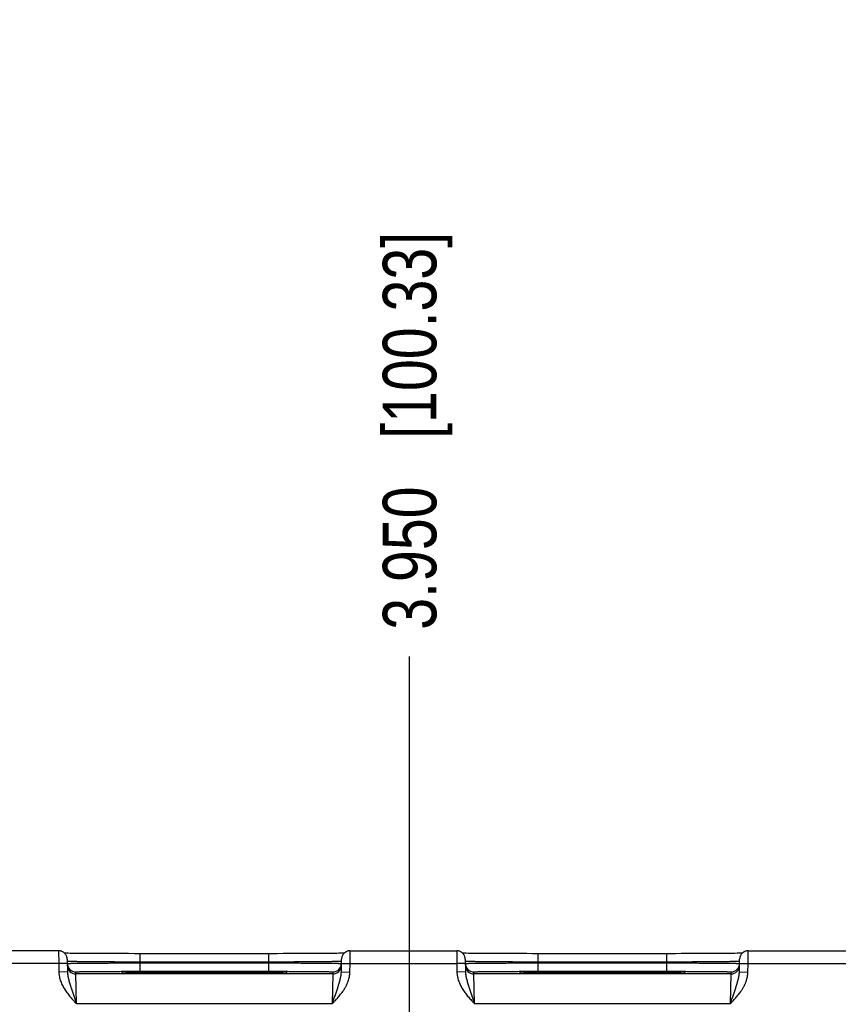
# Model space of a CAD drawing. Header units: inches. Extents: x 0 to 34, y 0 to 22.
# Tile 17 of 68: x 10.1 to 12, y 16.7 to 19. Entities that reach past the tile are written whole.
import ezdxf

# ---------------------------------------------------------------- set-up
doc = ezdxf.new("R2010")
doc.units = ezdxf.units.IN
doc.header["$LTSCALE"] = 1.87
doc.header["$MEASUREMENT"] = 0
doc.layers.get('0').update_dxf_attribs({"linetype": 'CONTINUOUS'})
doc.layers.add('DIMENSIONS', color=7, linetype='CONTINUOUS')
doc.styles.get("Standard").update_dxf_attribs({"font": 'txt', "width": 0.8})
doc.dimstyles.new('DIMSTYLE_1', dxfattribs={"dimtxt": 0.125, "dimasz": 0.18, "dimexe": 0.18, "dimexo": 0.0625, "dimgap": 0.09, "dimtad": 0, "dimtih": 1, "dimtoh": 1, "dimdec": 3, "dimzin": 4, "dimdsep": 46, "dimtxsty": 'STANDARD', "dimblk": '_FILLED', "dimblk1": '_FILLED', "dimblk2": '_FILLED', "dimcen": 0.09, "dimadec": 0, "dimazin": 0, "dimtp": 0.01, "dimtm": 0.01, "dimtfac": 1, "dimtdec": 3, "dimtofl": 0, "dimtmove": 0, "dimatfit": 3, "dimldrblk": '_FILLED', "dimfxl": 1, "dimtolj": 1, "dimtzin": 4, "dimarcsym": 0})

# ---------------------------------------------------------------- blocks, each defined once
blk = doc.blocks.new('*D15')
at = {"layer": 'DIMENSIONS', "color": 2, "linetype": 'CONTINUOUS'}
blk.add_line((10.999, 15.1772), (10.999, 17.5261), dxfattribs=at)
at = {"layer": 'DIMENSIONS', "color": 2, "linetype": 'CONTINUOUS', "insert": (10.9365, 17.5886), "char_height": 0.125, "width": 1.425, "attachment_point": 1, "rotation": 90, "line_spacing_factor": 0.9}
blk.add_mtext('3.950{\\Ftxt.shx;\\W1.000000;\\H0.125000; }[100.33]', dxfattribs=at)
blk = doc.blocks.new('_FILLED')
at = {"color": 0, "linetype": 'BYBLOCK'}
blk.add_solid([(0, 0), (-1, 0.174), (-1, -0.174)], dxfattribs=at)
blk = doc.blocks.new('*D17')
at = {"layer": 'DIMENSIONS', "color": 2, "linetype": 'CONTINUOUS'}
blk.add_line((12.859, 15.1772), (12.859, 17.5261), dxfattribs=at)
at = {"layer": 'DIMENSIONS', "color": 2, "linetype": 'CONTINUOUS', "insert": (12.7965, 17.5886), "char_height": 0.125, "width": 1.425, "attachment_point": 1, "rotation": 90, "line_spacing_factor": 0.9}
blk.add_mtext('5.810{\\Ftxt.shx;\\W1.000000;\\H0.125000; }[147.57]', dxfattribs=at)
blk = doc.blocks.new('*D18')
at = {"layer": 'DIMENSIONS', "color": 2, "linetype": 'CONTINUOUS'}
blk.add_line((14.0626, 16.7867), (14.0626, 17.5261), dxfattribs=at)
at = {"layer": 'DIMENSIONS', "color": 2, "linetype": 'CONTINUOUS', "insert": (14.0001, 17.5886), "char_height": 0.125, "width": 1.425, "attachment_point": 1, "rotation": 90, "line_spacing_factor": 0.9}
blk.add_mtext('7.014{\\Ftxt.shx;\\W1.000000;\\H0.125000; }[178.15]', dxfattribs=at)

msp = doc.modelspace()

# ---------------------------------------------------------------- linework, layer by layer
at = {"color": 7, "linetype": 'CONTINUOUS'}
for p, q in [((10.1791, 16.8386), (10.0234, 16.8386)), ((10.1791, 16.8386), (10.1793, 16.8086)), ((10.8599, 16.8086), (10.8601, 16.8386)), ((10.8601, 16.8386), (11.1091, 16.8386)), ((11.1091, 16.8386), (11.1093, 16.8086)), ((11.7899, 16.8086), (11.7901, 16.8386)), ((11.7901, 16.8386), (12.0391, 16.8386)), ((10.1941, 16.833), (10.1931, 16.833)), ((10.1975, 16.8329), (10.1941, 16.833)), ((10.2015, 16.8328), (10.1975, 16.8329)), ((10.1991, 16.819), (10.1997, 16.7892)), ((10.1993, 16.8139), (10.1992, 16.8139)), ((10.2064, 16.8327), (10.2015, 16.8328)), ((10.2122, 16.8327), (10.2064, 16.8327)), ((10.2195, 16.8326), (10.2122, 16.8327)), ((10.2284, 16.8325), (10.2195, 16.8326)), ((10.239, 16.8324), (10.2284, 16.8325)), ((10.2472, 16.8323), (10.239, 16.8324)), ((10.2566, 16.8323), (10.2472, 16.8323)), ((10.2674, 16.8322), (10.2566, 16.8323)), ((10.279, 16.8321), (10.2674, 16.8322)), ((10.2911, 16.8321), (10.279, 16.8321)), ((10.3035, 16.832), (10.2911, 16.8321)), ((10.3163, 16.832), (10.3035, 16.832)), ((10.3294, 16.832), (10.3163, 16.832)), ((10.3426, 16.832), (10.3294, 16.832)), ((10.356, 16.8319), (10.3426, 16.832)), ((10.3692, 16.8319), (10.356, 16.8319)), ((10.3692, 16.8123), (10.3692, 16.8319)), ((10.6766, 16.8319), (10.3692, 16.8319)), ((10.67, 16.8123), (10.67, 16.8319)), ((10.69, 16.8319), (10.6766, 16.8319)), ((10.7034, 16.832), (10.69, 16.8319)), ((10.7166, 16.832), (10.7034, 16.832)), ((10.7297, 16.832), (10.7166, 16.832)), ((10.7421, 16.8321), (10.7297, 16.832)), ((10.7529, 16.8321), (10.7421, 16.8321)), ((10.7666, 16.8322), (10.7529, 16.8321)), ((10.7782, 16.8322), (10.7666, 16.8322)), ((10.7882, 16.8323), (10.7782, 16.8322)), ((10.7971, 16.8324), (10.7882, 16.8323)), ((10.8071, 16.8325), (10.7971, 16.8324)), ((10.8156, 16.8325), (10.8071, 16.8325)), ((10.8228, 16.8326), (10.8156, 16.8325)), ((10.8289, 16.8327), (10.8228, 16.8326)), ((10.8341, 16.8328), (10.8289, 16.8327)), ((10.8385, 16.8328), (10.8341, 16.8328)), ((10.843, 16.8329), (10.8385, 16.8328)), ((10.8396, 16.7892), (10.8401, 16.819)), ((10.84, 16.8139), (10.8399, 16.8139)), ((10.8462, 16.833), (10.843, 16.8329)), ((11.1241, 16.833), (11.1231, 16.833)), ((11.1275, 16.8329), (11.1241, 16.833)), ((11.1315, 16.8328), (11.1275, 16.8329)), ((11.1291, 16.819), (11.1297, 16.7892)), ((11.1293, 16.8139), (11.1292, 16.8139)), ((11.1364, 16.8327), (11.1315, 16.8328)), ((11.1422, 16.8327), (11.1364, 16.8327)), ((11.1495, 16.8326), (11.1422, 16.8327)), ((11.1584, 16.8325), (11.1495, 16.8326)), ((11.169, 16.8324), (11.1584, 16.8325)), ((11.1772, 16.8323), (11.169, 16.8324)), ((11.1866, 16.8323), (11.1772, 16.8323)), ((11.1974, 16.8322), (11.1866, 16.8323)), ((11.209, 16.8321), (11.1974, 16.8322)), ((11.2211, 16.8321), (11.209, 16.8321)), ((11.2335, 16.832), (11.2211, 16.8321)), ((11.2463, 16.832), (11.2335, 16.832)), ((11.2594, 16.832), (11.2463, 16.832)), ((11.2726, 16.832), (11.2594, 16.832)), ((11.286, 16.8319), (11.2726, 16.832)), ((11.2992, 16.8319), (11.286, 16.8319)), ((11.2992, 16.8123), (11.2992, 16.8319)), ((11.6066, 16.8319), (11.2992, 16.8319)), ((11.6, 16.8123), (11.6, 16.8319)), ((11.62, 16.8319), (11.6066, 16.8319)), ((11.6334, 16.832), (11.62, 16.8319)), ((11.6466, 16.832), (11.6334, 16.832)), ((11.6597, 16.832), (11.6466, 16.832)), ((11.6721, 16.8321), (11.6597, 16.832)), ((11.6829, 16.8321), (11.6721, 16.8321)), ((11.6966, 16.8322), (11.6829, 16.8321)), ((11.7082, 16.8322), (11.6966, 16.8322)), ((11.7182, 16.8323), (11.7082, 16.8322)), ((11.7271, 16.8324), (11.7182, 16.8323)), ((11.7371, 16.8325), (11.7271, 16.8324)), ((11.7456, 16.8325), (11.7371, 16.8325)), ((11.7528, 16.8326), (11.7456, 16.8325)), ((11.7589, 16.8327), (11.7528, 16.8326)), ((11.7641, 16.8328), (11.7589, 16.8327)), ((11.7685, 16.8328), (11.7641, 16.8328)), ((11.773, 16.8329), (11.7685, 16.8328)), ((11.7696, 16.7892), (11.7701, 16.819)), ((11.77, 16.8139), (11.7699, 16.8139)), ((11.7762, 16.833), (11.773, 16.8329)), ((10.1793, 16.8086), (10.0234, 16.8086)), ((10.1993, 16.809), (10.1793, 16.8086)), ((10.1793, 16.8086), (10.1797, 16.7889)), ((10.1993, 16.8091), (10.1994, 16.8091)), ((10.67, 16.8123), (10.3692, 16.8123)), ((10.3692, 16.8123), (10.3693, 16.8104)), ((10.3693, 16.7907), (10.3693, 16.8104)), ((10.3693, 16.8104), (10.67, 16.8104)), ((10.3693, 16.7907), (10.67, 16.7907)), ((10.67, 16.8123), (10.67, 16.8104)), ((10.67, 16.7907), (10.67, 16.8104)), ((10.8398, 16.8091), (10.8399, 16.8091)), ((10.8399, 16.809), (10.8599, 16.8086)), ((10.8596, 16.7889), (10.8599, 16.8086)), ((10.8599, 16.8086), (11.1093, 16.8086)), ((11.1293, 16.809), (11.1093, 16.8086)), ((11.1093, 16.8086), (11.1097, 16.7889)), ((11.1293, 16.8091), (11.1294, 16.8091)), ((11.6, 16.8123), (11.2992, 16.8123)), ((11.2992, 16.8123), (11.2993, 16.8104)), ((11.2993, 16.7907), (11.2993, 16.8104)), ((11.2993, 16.8104), (11.6, 16.8104)), ((11.2993, 16.7907), (11.6, 16.7907)), ((11.6, 16.8123), (11.6, 16.8104)), ((11.6, 16.7907), (11.6, 16.8104)), ((11.7698, 16.8091), (11.7699, 16.8091)), ((11.7699, 16.809), (11.7899, 16.8086)), ((11.7896, 16.7889), (11.7899, 16.8086)), ((11.7899, 16.8086), (12.0393, 16.8086)), ((10.1997, 16.7892), (10.1797, 16.7889)), ((10.2194, 16.7847), (10.2193, 16.7894)), ((10.8199, 16.7847), (10.2194, 16.7847)), ((10.221, 16.7147), (10.2194, 16.7847)), ((10.3286, 16.7886), (10.3284, 16.7886)), ((10.3289, 16.7886), (10.3286, 16.7886)), ((10.3292, 16.7886), (10.3289, 16.7886)), ((10.3296, 16.7886), (10.3292, 16.7886)), ((10.3304, 16.7885), (10.3296, 16.7886)), ((10.3314, 16.7885), (10.3304, 16.7885)), ((10.333, 16.7884), (10.3314, 16.7885)), ((10.3351, 16.7884), (10.333, 16.7884)), ((10.3378, 16.7883), (10.3351, 16.7884)), ((10.3412, 16.7882), (10.3378, 16.7883)), ((10.3454, 16.7881), (10.3412, 16.7882)), ((10.3505, 16.788), (10.3454, 16.7881)), ((10.3553, 16.788), (10.3505, 16.788)), ((10.361, 16.7879), (10.3553, 16.788)), ((10.3679, 16.7878), (10.361, 16.7879)), ((10.3763, 16.7877), (10.3679, 16.7878)), ((10.3867, 16.7876), (10.3763, 16.7877)), ((10.3951, 16.7876), (10.3867, 16.7876)), ((10.405, 16.7875), (10.3951, 16.7876)), ((10.4162, 16.7874), (10.405, 16.7875)), ((10.428, 16.7874), (10.4162, 16.7874)), ((10.4402, 16.7873), (10.428, 16.7874)), ((10.4529, 16.7873), (10.4402, 16.7873)), ((10.4659, 16.7872), (10.4529, 16.7873)), ((10.4792, 16.7872), (10.4659, 16.7872)), ((10.4926, 16.7872), (10.4792, 16.7872)), ((10.5062, 16.7872), (10.4926, 16.7872)), ((10.5196, 16.7872), (10.5062, 16.7872)), ((10.5331, 16.7872), (10.5196, 16.7872)), ((10.5467, 16.7872), (10.5331, 16.7872)), ((10.5601, 16.7872), (10.5467, 16.7872)), ((10.5733, 16.7872), (10.5601, 16.7872)), ((10.5863, 16.7873), (10.5733, 16.7872)), ((10.5991, 16.7873), (10.5863, 16.7873)), ((10.6113, 16.7874), (10.5991, 16.7873)), ((10.6226, 16.7874), (10.6113, 16.7874)), ((10.6326, 16.7875), (10.6226, 16.7874)), ((10.6449, 16.7876), (10.6326, 16.7875)), ((10.6547, 16.7877), (10.6449, 16.7876)), ((10.6629, 16.7877), (10.6547, 16.7877)), ((10.6699, 16.7878), (10.6629, 16.7877)), ((10.6761, 16.7879), (10.6699, 16.7878)), ((10.6831, 16.788), (10.6761, 16.7879)), ((10.6891, 16.788), (10.6831, 16.788)), ((10.6939, 16.7881), (10.6891, 16.788)), ((10.6979, 16.7882), (10.6939, 16.7881)), ((10.701, 16.7883), (10.6979, 16.7882)), ((10.7041, 16.7884), (10.701, 16.7883)), ((10.7063, 16.7884), (10.7041, 16.7884)), ((10.7077, 16.7885), (10.7063, 16.7884)), ((10.7088, 16.7885), (10.7077, 16.7885)), ((10.7095, 16.7885), (10.7088, 16.7885)), ((10.71, 16.7886), (10.7095, 16.7885)), ((10.7104, 16.7886), (10.71, 16.7886)), ((10.7106, 16.7886), (10.7104, 16.7886)), ((10.7108, 16.7886), (10.7106, 16.7886)), ((10.711, 16.7886), (10.7108, 16.7886)), ((10.7111, 16.7886), (10.711, 16.7886)), ((10.8199, 16.7847), (10.8183, 16.7147)), ((10.82, 16.7894), (10.8199, 16.7847)), ((10.8396, 16.7892), (10.8596, 16.7889)), ((11.1297, 16.7892), (11.1097, 16.7889)), ((11.1494, 16.7847), (11.1493, 16.7894)), ((11.7499, 16.7847), (11.1494, 16.7847)), ((11.151, 16.7147), (11.1494, 16.7847)), ((11.2586, 16.7886), (11.2584, 16.7886)), ((11.2589, 16.7886), (11.2586, 16.7886)), ((11.2592, 16.7886), (11.2589, 16.7886)), ((11.2596, 16.7886), (11.2592, 16.7886)), ((11.2604, 16.7885), (11.2596, 16.7886)), ((11.2614, 16.7885), (11.2604, 16.7885)), ((11.263, 16.7884), (11.2614, 16.7885)), ((11.2651, 16.7884), (11.263, 16.7884)), ((11.2678, 16.7883), (11.2651, 16.7884)), ((11.2712, 16.7882), (11.2678, 16.7883)), ((11.2754, 16.7881), (11.2712, 16.7882)), ((11.2805, 16.788), (11.2754, 16.7881)), ((11.2853, 16.788), (11.2805, 16.788)), ((11.291, 16.7879), (11.2853, 16.788)), ((11.2979, 16.7878), (11.291, 16.7879)), ((11.3063, 16.7877), (11.2979, 16.7878)), ((11.3167, 16.7876), (11.3063, 16.7877)), ((11.3251, 16.7876), (11.3167, 16.7876)), ((11.335, 16.7875), (11.3251, 16.7876)), ((11.3462, 16.7874), (11.335, 16.7875)), ((11.358, 16.7874), (11.3462, 16.7874)), ((11.3702, 16.7873), (11.358, 16.7874)), ((11.3829, 16.7873), (11.3702, 16.7873)), ((11.3959, 16.7872), (11.3829, 16.7873)), ((11.4092, 16.7872), (11.3959, 16.7872)), ((11.4226, 16.7872), (11.4092, 16.7872)), ((11.4362, 16.7872), (11.4226, 16.7872)), ((11.4496, 16.7872), (11.4362, 16.7872)), ((11.4631, 16.7872), (11.4496, 16.7872)), ((11.4767, 16.7872), (11.4631, 16.7872)), ((11.4901, 16.7872), (11.4767, 16.7872)), ((11.5033, 16.7872), (11.4901, 16.7872)), ((11.5163, 16.7873), (11.5033, 16.7872)), ((11.5291, 16.7873), (11.5163, 16.7873)), ((11.5413, 16.7874), (11.5291, 16.7873)), ((11.5526, 16.7874), (11.5413, 16.7874)), ((11.5626, 16.7875), (11.5526, 16.7874)), ((11.5711, 16.7876), (11.5626, 16.7875)), ((11.5817, 16.7876), (11.5711, 16.7876)), ((11.5903, 16.7877), (11.5817, 16.7876)), ((11.5977, 16.7878), (11.5903, 16.7877)), ((11.6041, 16.7878), (11.5977, 16.7878)), ((11.6115, 16.7879), (11.6041, 16.7878)), ((11.6177, 16.788), (11.6115, 16.7879)), ((11.6228, 16.7881), (11.6177, 16.788)), ((11.627, 16.7882), (11.6228, 16.7881)), ((11.6303, 16.7883), (11.627, 16.7882)), ((11.633, 16.7883), (11.6303, 16.7883)), ((11.6355, 16.7884), (11.633, 16.7883)), ((11.6373, 16.7885), (11.6355, 16.7884)), ((11.6385, 16.7885), (11.6373, 16.7885)), ((11.6393, 16.7885), (11.6385, 16.7885)), ((11.6399, 16.7886), (11.6393, 16.7885)), ((11.6406, 16.7886), (11.6404, 16.7886)), ((11.6408, 16.7886), (11.6406, 16.7886)), ((11.641, 16.7886), (11.6408, 16.7886)), ((11.6411, 16.7886), (11.641, 16.7886)), ((11.7499, 16.7847), (11.7483, 16.7147)), ((11.75, 16.7894), (11.7499, 16.7847)), ((11.7696, 16.7892), (11.7896, 16.7889)), ((10.8183, 16.7147), (10.221, 16.7147)), ((11.7483, 16.7147), (11.151, 16.7147))]:
    msp.add_line(p, q, dxfattribs=at)
for points in [[(10.1991, 16.819), (10.1991, 16.8202), (10.199, 16.8214), (10.1987, 16.8226), (10.1985, 16.8238), (10.1981, 16.8249), (10.1977, 16.8261), (10.1972, 16.8272), (10.1967, 16.8283), (10.196, 16.8293), (10.1954, 16.8303), (10.1946, 16.8313), (10.1938, 16.8322), (10.193, 16.8331), (10.1921, 16.8339), (10.1911, 16.8346), (10.1901, 16.8353), (10.1891, 16.836), (10.188, 16.8366), (10.1869, 16.8371), (10.1858, 16.8375), (10.1846, 16.8379), (10.1834, 16.8382), (10.1822, 16.8384), (10.181, 16.8385), (10.1798, 16.8386), (10.1791, 16.8386)], [(10.8601, 16.8386), (10.8595, 16.8386), (10.8582, 16.8385), (10.857, 16.8384), (10.8558, 16.8382), (10.8547, 16.8379), (10.8535, 16.8375), (10.8524, 16.8371), (10.8513, 16.8366), (10.8502, 16.836), (10.8492, 16.8353), (10.8482, 16.8346), (10.8472, 16.8339), (10.8463, 16.8331), (10.8454, 16.8322), (10.8446, 16.8313), (10.8439, 16.8303), (10.8432, 16.8293), (10.8426, 16.8283), (10.8421, 16.8272), (10.8416, 16.8261), (10.8411, 16.8249), (10.8408, 16.8238), (10.8405, 16.8226), (10.8403, 16.8214), (10.8402, 16.8202), (10.8401, 16.819)], [(11.1291, 16.819), (11.1291, 16.8202), (11.129, 16.8214), (11.1287, 16.8226), (11.1285, 16.8238), (11.1281, 16.8249), (11.1277, 16.8261), (11.1272, 16.8272), (11.1267, 16.8283), (11.126, 16.8293), (11.1254, 16.8303), (11.1246, 16.8313), (11.1238, 16.8322), (11.123, 16.8331), (11.1221, 16.8339), (11.1211, 16.8346), (11.1201, 16.8353), (11.1191, 16.836), (11.118, 16.8366), (11.1169, 16.8371), (11.1158, 16.8375), (11.1146, 16.8379), (11.1134, 16.8382), (11.1122, 16.8384), (11.111, 16.8385), (11.1098, 16.8386), (11.1091, 16.8386)], [(11.7901, 16.8386), (11.7895, 16.8386), (11.7882, 16.8385), (11.787, 16.8384), (11.7858, 16.8382), (11.7847, 16.8379), (11.7835, 16.8375), (11.7824, 16.8371), (11.7813, 16.8366), (11.7802, 16.836), (11.7792, 16.8353), (11.7782, 16.8346), (11.7772, 16.8339), (11.7763, 16.8331), (11.7754, 16.8322), (11.7746, 16.8313), (11.7739, 16.8303), (11.7732, 16.8293), (11.7726, 16.8283), (11.7721, 16.8272), (11.7716, 16.8261), (11.7711, 16.8249), (11.7708, 16.8238), (11.7705, 16.8226), (11.7703, 16.8214), (11.7702, 16.8202), (11.7701, 16.819)], [(10.3284, 16.7886), (10.3283, 16.7886), (10.3282, 16.7886), (10.3282, 16.7886), (10.3282, 16.7886)], [(10.7111, 16.7886), (10.7111, 16.7886), (10.7111, 16.7886)], [(11.2584, 16.7886), (11.2583, 16.7886), (11.2582, 16.7886), (11.2582, 16.7886), (11.2582, 16.7886)], [(11.6404, 16.7886), (11.64, 16.7886), (11.6399, 16.7886)], [(11.6411, 16.7886), (11.6411, 16.7886), (11.6411, 16.7886)]]:
    msp.add_lwpolyline(points, dxfattribs=at)
for centre, radius, start, end in [((10.2193, 16.8094), 0.02, 181, 181.2436), ((10.2193, 16.8094), 0.02, 181.2447, 270.0013), ((10.2194, 16.8047), 0.02, 181.0012, 270.0013), ((10.8199, 16.8047), 0.02, 269.9987, 358.9988), ((10.82, 16.8094), 0.02, 269.9987, 358.7553), ((10.82, 16.8094), 0.02, 358.7564, 359), ((11.1493, 16.8094), 0.02, 181, 181.2436), ((11.1493, 16.8094), 0.02, 181.2447, 270.0013), ((11.1494, 16.8047), 0.02, 181.0012, 270.0013), ((11.7499, 16.8047), 0.02, 269.9987, 358.9988), ((11.75, 16.8094), 0.02, 269.9987, 358.7553), ((11.75, 16.8094), 0.02, 358.7564, 359), ((10.3329, 16.8712), 0.0828, 266.7202, 266.8827), ((10.7065, 16.8693), 0.0808, 273.115, 273.2829), ((11.2629, 16.8712), 0.0828, 266.7202, 266.8827), ((11.6365, 16.8693), 0.0808, 273.115, 273.2829)]:
    msp.add_arc(centre, radius, start, end, dxfattribs=at)
for points, knots in [([(10.3692, 16.8123), (10.3638, 16.8123), (10.353, 16.8123), (10.3369, 16.8124), (10.3212, 16.8124), (10.3058, 16.8125), (10.2911, 16.8126), (10.277, 16.8127), (10.2638, 16.8128), (10.2516, 16.8129), (10.2421, 16.813), (10.235, 16.8131), (10.2302, 16.8131), (10.2257, 16.8132), (10.2215, 16.8133), (10.2176, 16.8133), (10.2141, 16.8134), (10.211, 16.8134), (10.2082, 16.8135), (10.2061, 16.8136), (10.2046, 16.8136), (10.2037, 16.8136), (10.2028, 16.8137), (10.202, 16.8137), (10.2013, 16.8137), (10.2008, 16.8138), (10.2003, 16.8138), (10.1999, 16.8138), (10.1997, 16.8139), (10.1995, 16.8139), (10.1994, 16.8139), (10.1994, 16.8139), (10.1993, 16.8139)], [0, 0, 0, 0, 0.095784, 0.19069, 0.283846, 0.374395, 0.461507, 0.544382, 0.622257, 0.694417, 0.760199, 0.790506, 0.818998, 0.845607, 0.870273, 0.89294, 0.913555, 0.932071, 0.948446, 0.962641, 0.968912, 0.974626, 0.97978, 0.984372, 0.988398, 0.991858, 0.994748, 0.997069, 0.998015, 0.998819, 0.99948, 1, 1, 1, 1]), ([(10.8399, 16.8139), (10.8399, 16.8139), (10.8398, 16.8139), (10.8397, 16.8139), (10.8396, 16.8139), (10.8393, 16.8138), (10.839, 16.8138), (10.8385, 16.8138), (10.8379, 16.8137), (10.8372, 16.8137), (10.8365, 16.8137), (10.8356, 16.8136), (10.8346, 16.8136), (10.8331, 16.8136), (10.831, 16.8135), (10.8283, 16.8134), (10.8251, 16.8134), (10.8216, 16.8133), (10.8178, 16.8133), (10.8136, 16.8132), (10.8091, 16.8131), (10.8042, 16.8131), (10.7972, 16.813), (10.7877, 16.8129), (10.7754, 16.8128), (10.7622, 16.8127), (10.7482, 16.8126), (10.7334, 16.8125), (10.7181, 16.8124), (10.7023, 16.8124), (10.6863, 16.8123), (10.6755, 16.8123), (10.67, 16.8123)], [0, 0, 0, 0, 0.00052, 0.001181, 0.001985, 0.002931, 0.005252, 0.008142, 0.011601, 0.015628, 0.02022, 0.025374, 0.031088, 0.037358, 0.051553, 0.067928, 0.086444, 0.107059, 0.129725, 0.154392, 0.181001, 0.209492, 0.2398, 0.305582, 0.377742, 0.455617, 0.538491, 0.625604, 0.716154, 0.809309, 0.904215, 1, 1, 1, 1]), ([(11.2992, 16.8123), (11.2938, 16.8123), (11.283, 16.8123), (11.2669, 16.8124), (11.2512, 16.8124), (11.2358, 16.8125), (11.2211, 16.8126), (11.207, 16.8127), (11.1938, 16.8128), (11.1816, 16.8129), (11.1721, 16.813), (11.165, 16.8131), (11.1602, 16.8131), (11.1557, 16.8132), (11.1515, 16.8133), (11.1476, 16.8133), (11.1441, 16.8134), (11.141, 16.8134), (11.1382, 16.8135), (11.1361, 16.8136), (11.1346, 16.8136), (11.1337, 16.8136), (11.1328, 16.8137), (11.132, 16.8137), (11.1313, 16.8137), (11.1308, 16.8138), (11.1303, 16.8138), (11.1299, 16.8138), (11.1297, 16.8139), (11.1295, 16.8139), (11.1294, 16.8139), (11.1294, 16.8139), (11.1293, 16.8139)], [0, 0, 0, 0, 0.095784, 0.19069, 0.283846, 0.374395, 0.461507, 0.544382, 0.622257, 0.694417, 0.760199, 0.790506, 0.818998, 0.845607, 0.870273, 0.89294, 0.913555, 0.932071, 0.948446, 0.962641, 0.968912, 0.974626, 0.97978, 0.984372, 0.988398, 0.991858, 0.994748, 0.997069, 0.998015, 0.998819, 0.99948, 1, 1, 1, 1]), ([(11.7699, 16.8139), (11.7699, 16.8139), (11.7698, 16.8139), (11.7697, 16.8139), (11.7696, 16.8139), (11.7693, 16.8138), (11.769, 16.8138), (11.7685, 16.8138), (11.7679, 16.8137), (11.7672, 16.8137), (11.7665, 16.8137), (11.7656, 16.8136), (11.7646, 16.8136), (11.7631, 16.8136), (11.761, 16.8135), (11.7583, 16.8134), (11.7551, 16.8134), (11.7516, 16.8133), (11.7478, 16.8133), (11.7436, 16.8132), (11.7391, 16.8131), (11.7342, 16.8131), (11.7272, 16.813), (11.7177, 16.8129), (11.7054, 16.8128), (11.6922, 16.8127), (11.6782, 16.8126), (11.6634, 16.8125), (11.6481, 16.8124), (11.6323, 16.8124), (11.6163, 16.8123), (11.6055, 16.8123), (11.6, 16.8123)], [0, 0, 0, 0, 0.00052, 0.001181, 0.001985, 0.002931, 0.005252, 0.008142, 0.011601, 0.015628, 0.02022, 0.025374, 0.031088, 0.037358, 0.051553, 0.067928, 0.086444, 0.107059, 0.129725, 0.154392, 0.181001, 0.209492, 0.2398, 0.305582, 0.377742, 0.455617, 0.538491, 0.625604, 0.716154, 0.809309, 0.904215, 1, 1, 1, 1]), ([(10.1994, 16.8091), (10.1995, 16.8091), (10.1995, 16.8091), (10.1996, 16.8091), (10.1998, 16.8091), (10.2, 16.8091), (10.2003, 16.8092), (10.2008, 16.8092), (10.2014, 16.8092), (10.2021, 16.8092), (10.2029, 16.8093), (10.2038, 16.8093), (10.2047, 16.8093), (10.2062, 16.8093), (10.2083, 16.8094), (10.2111, 16.8094), (10.2142, 16.8095), (10.2177, 16.8095), (10.2215, 16.8096), (10.2257, 16.8096), (10.2302, 16.8097), (10.2351, 16.8097), (10.2421, 16.8098), (10.2517, 16.8099), (10.2639, 16.8099), (10.2771, 16.81), (10.2911, 16.8101), (10.3059, 16.8102), (10.3212, 16.8102), (10.337, 16.8103), (10.353, 16.8103), (10.3638, 16.8104), (10.3693, 16.8104)], [0, 0, 0, 0, 0.000513, 0.00117, 0.001969, 0.00291, 0.005223, 0.008105, 0.011558, 0.015577, 0.020162, 0.02531, 0.031018, 0.037282, 0.051466, 0.067829, 0.086334, 0.10694, 0.129598, 0.154257, 0.180859, 0.209345, 0.239649, 0.305427, 0.377589, 0.455472, 0.53836, 0.625491, 0.716064, 0.809247, 0.904183, 1, 1, 1, 1]), ([(10.2193, 16.7894), (10.2193, 16.7894), (10.2193, 16.7894), (10.2193, 16.7894), (10.2193, 16.7894), (10.2194, 16.7894), (10.2194, 16.7894), (10.2194, 16.7895), (10.2195, 16.7895), (10.2195, 16.7895), (10.2196, 16.7895), (10.2197, 16.7895), (10.2199, 16.7895), (10.2201, 16.7895), (10.2205, 16.7896), (10.221, 16.7896), (10.2215, 16.7896), (10.2222, 16.7897), (10.223, 16.7897), (10.2238, 16.7897), (10.2248, 16.7898), (10.2258, 16.7898), (10.2269, 16.7898), (10.2286, 16.7899), (10.2308, 16.7899), (10.2338, 16.79), (10.2371, 16.79), (10.2407, 16.7901), (10.2447, 16.7901), (10.2489, 16.7902), (10.2534, 16.7902), (10.2582, 16.7903), (10.2633, 16.7903), (10.2686, 16.7904), (10.2762, 16.7904), (10.2862, 16.7905), (10.2988, 16.7906), (10.3121, 16.7906), (10.3259, 16.7907), (10.3401, 16.7907), (10.3546, 16.7907), (10.3644, 16.7907), (10.3693, 16.7907)], [0, 0, 0, 0, 0.000131, 0.000181, 0.000239, 0.000381, 0.000559, 0.000772, 0.001022, 0.001308, 0.001992, 0.002823, 0.003803, 0.004933, 0.00764, 0.010943, 0.014842, 0.019334, 0.024416, 0.030084, 0.036336, 0.043168, 0.050577, 0.058558, 0.076217, 0.096098, 0.118154, 0.142337, 0.168589, 0.196842, 0.22703, 0.259083, 0.292922, 0.328463, 0.365622, 0.444439, 0.528606, 0.617319, 0.709715, 0.804909, 0.901983, 1, 1, 1, 1]), ([(10.3281, 16.7886), (10.328, 16.7886), (10.3278, 16.7886), (10.3274, 16.7887), (10.3271, 16.7887), (10.3269, 16.7887), (10.3266, 16.7887), (10.3264, 16.7887), (10.3263, 16.7888), (10.3262, 16.7888), (10.3261, 16.7888), (10.3261, 16.7888), (10.326, 16.7888), (10.326, 16.7888), (10.326, 16.7888), (10.3259, 16.7888), (10.3259, 16.7889), (10.3259, 16.7889), (10.3259, 16.7889), (10.3259, 16.7889), (10.3259, 16.7889), (10.3259, 16.7889), (10.326, 16.7889), (10.326, 16.7889), (10.326, 16.7889), (10.3261, 16.7889), (10.3261, 16.7889), (10.3262, 16.789), (10.3262, 16.789), (10.3263, 16.789), (10.3264, 16.789), (10.3266, 16.789), (10.3267, 16.789), (10.327, 16.789), (10.3273, 16.7891), (10.3276, 16.7891), (10.328, 16.7891), (10.3284, 16.7891), (10.3288, 16.7892), (10.3293, 16.7892), (10.3299, 16.7892), (10.3309, 16.7892), (10.3321, 16.7893), (10.3335, 16.7893), (10.335, 16.7894), (10.3373, 16.7894), (10.3404, 16.7895), (10.3446, 16.7896), (10.3493, 16.7897), (10.3545, 16.7898), (10.3602, 16.7898), (10.3663, 16.7899), (10.3729, 16.79), (10.3799, 16.79), (10.3873, 16.7901), (10.395, 16.7902), (10.4032, 16.7902), (10.4117, 16.7903), (10.4236, 16.7903), (10.4391, 16.7904), (10.4584, 16.7905), (10.4784, 16.7905), (10.4989, 16.7905), (10.5127, 16.7906), (10.5196, 16.7906)], [0, 0, 0, 0, 0.001915, 0.003652, 0.005213, 0.006597, 0.007804, 0.008834, 0.009687, 0.010047, 0.010363, 0.010636, 0.010865, 0.011052, 0.011196, 0.011301, 0.011341, 0.011374, 0.011403, 0.011433, 0.011467, 0.011508, 0.011616, 0.011764, 0.011955, 0.012188, 0.012464, 0.012785, 0.013149, 0.013558, 0.014011, 0.014508, 0.015635, 0.016938, 0.018419, 0.020077, 0.021911, 0.023922, 0.02611, 0.028473, 0.031013, 0.036618, 0.04292, 0.049913, 0.057592, 0.065953, 0.084696, 0.10609, 0.130069, 0.156564, 0.185503, 0.216797, 0.250357, 0.286088, 0.323885, 0.363638, 0.405234, 0.448551, 0.493464, 0.587554, 0.686416, 0.788907, 0.893839, 1, 1, 1, 1]), ([(10.5196, 16.7906), (10.5266, 16.7906), (10.5404, 16.7905), (10.5608, 16.7905), (10.5808, 16.7905), (10.6001, 16.7904), (10.6157, 16.7903), (10.6276, 16.7903), (10.6361, 16.7902), (10.6442, 16.7902), (10.652, 16.7901), (10.6594, 16.79), (10.6664, 16.79), (10.673, 16.7899), (10.6791, 16.7898), (10.6848, 16.7898), (10.69, 16.7897), (10.6946, 16.7896), (10.6988, 16.7895), (10.702, 16.7894), (10.7043, 16.7894), (10.7058, 16.7893), (10.7071, 16.7893), (10.7084, 16.7892), (10.7093, 16.7892), (10.71, 16.7892), (10.7105, 16.7892), (10.7109, 16.7891), (10.7113, 16.7891), (10.7117, 16.7891), (10.712, 16.7891), (10.7123, 16.789), (10.7125, 16.789), (10.7127, 16.789), (10.7128, 16.789), (10.7129, 16.789), (10.713, 16.789), (10.7131, 16.789), (10.7131, 16.7889), (10.7132, 16.7889), (10.7132, 16.7889), (10.7133, 16.7889), (10.7133, 16.7889), (10.7133, 16.7889), (10.7133, 16.7889), (10.7133, 16.7889), (10.7133, 16.7889), (10.7133, 16.7889), (10.7133, 16.7889), (10.7133, 16.7888), (10.7133, 16.7888), (10.7133, 16.7888), (10.7132, 16.7888), (10.7132, 16.7888), (10.7132, 16.7888), (10.7131, 16.7888), (10.713, 16.7888), (10.7128, 16.7887), (10.7126, 16.7887), (10.7124, 16.7887), (10.7121, 16.7887), (10.7118, 16.7887), (10.7115, 16.7886), (10.7113, 16.7886), (10.7111, 16.7886)], [0, 0, 0, 0, 0.106159, 0.21109, 0.313578, 0.412439, 0.506529, 0.551441, 0.594757, 0.636353, 0.676106, 0.713903, 0.749635, 0.783195, 0.814489, 0.843429, 0.869925, 0.893903, 0.915298, 0.934044, 0.942405, 0.950084, 0.957078, 0.96338, 0.968985, 0.971526, 0.97389, 0.976078, 0.97809, 0.979925, 0.981583, 0.983064, 0.984367, 0.985494, 0.985991, 0.986444, 0.986853, 0.987218, 0.987538, 0.987815, 0.988049, 0.988239, 0.988388, 0.988496, 0.988537, 0.988572, 0.988601, 0.988631, 0.988664, 0.988703, 0.988808, 0.988952, 0.989138, 0.989367, 0.989639, 0.989956, 0.990316, 0.991168, 0.992198, 0.993405, 0.994788, 0.996349, 0.998086, 1, 1, 1, 1]), ([(10.67, 16.8104), (10.6754, 16.8104), (10.6862, 16.8103), (10.7023, 16.8103), (10.7181, 16.8102), (10.7334, 16.8102), (10.7482, 16.8101), (10.7622, 16.81), (10.7754, 16.8099), (10.7876, 16.8099), (10.7971, 16.8098), (10.8042, 16.8097), (10.809, 16.8097), (10.8135, 16.8096), (10.8177, 16.8096), (10.8216, 16.8095), (10.8251, 16.8095), (10.8282, 16.8094), (10.831, 16.8094), (10.8331, 16.8093), (10.8345, 16.8093), (10.8355, 16.8093), (10.8364, 16.8093), (10.8372, 16.8092), (10.8378, 16.8092), (10.8384, 16.8092), (10.8389, 16.8092), (10.8393, 16.8091), (10.8395, 16.8091), (10.8396, 16.8091), (10.8397, 16.8091), (10.8398, 16.8091), (10.8398, 16.8091)], [0, 0, 0, 0, 0.095817, 0.190753, 0.283937, 0.37451, 0.461642, 0.54453, 0.622413, 0.694575, 0.760353, 0.790657, 0.819142, 0.845745, 0.870404, 0.893062, 0.913667, 0.932173, 0.948536, 0.962719, 0.968983, 0.974691, 0.979838, 0.984423, 0.988443, 0.991895, 0.994778, 0.99709, 0.998032, 0.998831, 0.999487, 1, 1, 1, 1]), ([(10.67, 16.7907), (10.6749, 16.7907), (10.6847, 16.7907), (10.6992, 16.7907), (10.7134, 16.7907), (10.7272, 16.7906), (10.7405, 16.7906), (10.7531, 16.7905), (10.7631, 16.7904), (10.7706, 16.7904), (10.776, 16.7903), (10.781, 16.7903), (10.7858, 16.7902), (10.7904, 16.7902), (10.7946, 16.7901), (10.7985, 16.7901), (10.8022, 16.79), (10.8055, 16.79), (10.8084, 16.7899), (10.8107, 16.7899), (10.8124, 16.7898), (10.8135, 16.7898), (10.8145, 16.7898), (10.8154, 16.7897), (10.8163, 16.7897), (10.817, 16.7897), (10.8177, 16.7896), (10.8183, 16.7896), (10.8188, 16.7896), (10.8192, 16.7895), (10.8194, 16.7895), (10.8195, 16.7895), (10.8197, 16.7895), (10.8198, 16.7895), (10.8198, 16.7895), (10.8198, 16.7895), (10.8199, 16.7894), (10.8199, 16.7894), (10.8199, 16.7894), (10.8199, 16.7894), (10.8199, 16.7894), (10.82, 16.7894), (10.82, 16.7894)], [0, 0, 0, 0, 0.098017, 0.195091, 0.290285, 0.382681, 0.471394, 0.555561, 0.634378, 0.671538, 0.707078, 0.740917, 0.77297, 0.803158, 0.831411, 0.857662, 0.881847, 0.903903, 0.923783, 0.941441, 0.949423, 0.956832, 0.963664, 0.969916, 0.975584, 0.980666, 0.985158, 0.989057, 0.992361, 0.995068, 0.996198, 0.997178, 0.998009, 0.998692, 0.998978, 0.999228, 0.999441, 0.999619, 0.999761, 0.999819, 0.999869, 1, 1, 1, 1]), ([(11.1294, 16.8091), (11.1295, 16.8091), (11.1295, 16.8091), (11.1296, 16.8091), (11.1298, 16.8091), (11.13, 16.8091), (11.1303, 16.8092), (11.1308, 16.8092), (11.1314, 16.8092), (11.1321, 16.8092), (11.1329, 16.8093), (11.1338, 16.8093), (11.1347, 16.8093), (11.1362, 16.8093), (11.1383, 16.8094), (11.1411, 16.8094), (11.1442, 16.8095), (11.1477, 16.8095), (11.1515, 16.8096), (11.1557, 16.8096), (11.1602, 16.8097), (11.1651, 16.8097), (11.1721, 16.8098), (11.1817, 16.8099), (11.1939, 16.8099), (11.2071, 16.81), (11.2211, 16.8101), (11.2359, 16.8102), (11.2512, 16.8102), (11.267, 16.8103), (11.283, 16.8103), (11.2938, 16.8104), (11.2993, 16.8104)], [0, 0, 0, 0, 0.000513, 0.00117, 0.001969, 0.00291, 0.005223, 0.008105, 0.011558, 0.015577, 0.020162, 0.02531, 0.031018, 0.037282, 0.051466, 0.067829, 0.086334, 0.10694, 0.129598, 0.154257, 0.180859, 0.209345, 0.239649, 0.305427, 0.377589, 0.455472, 0.53836, 0.625491, 0.716064, 0.809247, 0.904183, 1, 1, 1, 1]), ([(11.1493, 16.7894), (11.1493, 16.7894), (11.1493, 16.7894), (11.1493, 16.7894), (11.1493, 16.7894), (11.1494, 16.7894), (11.1494, 16.7894), (11.1494, 16.7895), (11.1495, 16.7895), (11.1495, 16.7895), (11.1496, 16.7895), (11.1497, 16.7895), (11.1499, 16.7895), (11.1501, 16.7895), (11.1505, 16.7896), (11.151, 16.7896), (11.1515, 16.7896), (11.1522, 16.7897), (11.153, 16.7897), (11.1538, 16.7897), (11.1548, 16.7898), (11.1558, 16.7898), (11.1569, 16.7898), (11.1586, 16.7899), (11.1608, 16.7899), (11.1638, 16.79), (11.1671, 16.79), (11.1707, 16.7901), (11.1747, 16.7901), (11.1789, 16.7902), (11.1834, 16.7902), (11.1882, 16.7903), (11.1933, 16.7903), (11.1986, 16.7904), (11.2062, 16.7904), (11.2162, 16.7905), (11.2288, 16.7906), (11.2421, 16.7906), (11.2559, 16.7907), (11.2701, 16.7907), (11.2846, 16.7907), (11.2944, 16.7907), (11.2993, 16.7907)], [0, 0, 0, 0, 0.000131, 0.000181, 0.000239, 0.000381, 0.000559, 0.000772, 0.001022, 0.001308, 0.001992, 0.002823, 0.003803, 0.004933, 0.00764, 0.010943, 0.014842, 0.019334, 0.024416, 0.030084, 0.036336, 0.043168, 0.050577, 0.058558, 0.076217, 0.096098, 0.118154, 0.142337, 0.168589, 0.196842, 0.22703, 0.259083, 0.292922, 0.328463, 0.365622, 0.444439, 0.528606, 0.617319, 0.709715, 0.804909, 0.901983, 1, 1, 1, 1]), ([(11.2581, 16.7886), (11.258, 16.7886), (11.2578, 16.7886), (11.2574, 16.7887), (11.2571, 16.7887), (11.2569, 16.7887), (11.2566, 16.7887), (11.2564, 16.7887), (11.2563, 16.7888), (11.2562, 16.7888), (11.2561, 16.7888), (11.2561, 16.7888), (11.256, 16.7888), (11.256, 16.7888), (11.256, 16.7888), (11.2559, 16.7888), (11.2559, 16.7889), (11.2559, 16.7889), (11.2559, 16.7889), (11.2559, 16.7889), (11.2559, 16.7889), (11.2559, 16.7889), (11.256, 16.7889), (11.256, 16.7889), (11.256, 16.7889), (11.2561, 16.7889), (11.2561, 16.7889), (11.2562, 16.789), (11.2562, 16.789), (11.2563, 16.789), (11.2564, 16.789), (11.2566, 16.789), (11.2567, 16.789), (11.257, 16.789), (11.2573, 16.7891), (11.2576, 16.7891), (11.258, 16.7891), (11.2584, 16.7891), (11.2588, 16.7892), (11.2593, 16.7892), (11.2599, 16.7892), (11.2609, 16.7892), (11.2621, 16.7893), (11.2635, 16.7893), (11.265, 16.7894), (11.2673, 16.7894), (11.2704, 16.7895), (11.2746, 16.7896), (11.2793, 16.7897), (11.2845, 16.7898), (11.2902, 16.7898), (11.2963, 16.7899), (11.3029, 16.79), (11.3099, 16.79), (11.3173, 16.7901), (11.325, 16.7902), (11.3332, 16.7902), (11.3417, 16.7903), (11.3536, 16.7903), (11.3691, 16.7904), (11.3884, 16.7905), (11.4084, 16.7905), (11.4289, 16.7905), (11.4427, 16.7906), (11.4496, 16.7906)], [0, 0, 0, 0, 0.001915, 0.003652, 0.005213, 0.006597, 0.007804, 0.008834, 0.009687, 0.010047, 0.010363, 0.010636, 0.010865, 0.011052, 0.011196, 0.011301, 0.011341, 0.011374, 0.011403, 0.011433, 0.011467, 0.011508, 0.011616, 0.011764, 0.011955, 0.012188, 0.012464, 0.012785, 0.013149, 0.013558, 0.014011, 0.014508, 0.015635, 0.016938, 0.018419, 0.020077, 0.021911, 0.023922, 0.02611, 0.028473, 0.031013, 0.036618, 0.04292, 0.049913, 0.057592, 0.065953, 0.084696, 0.10609, 0.130069, 0.156564, 0.185503, 0.216797, 0.250357, 0.286088, 0.323885, 0.363638, 0.405234, 0.448551, 0.493464, 0.587554, 0.686416, 0.788907, 0.893839, 1, 1, 1, 1]), ([(11.4496, 16.7906), (11.4566, 16.7906), (11.4704, 16.7905), (11.4908, 16.7905), (11.5108, 16.7905), (11.5301, 16.7904), (11.5457, 16.7903), (11.5576, 16.7903), (11.5661, 16.7902), (11.5742, 16.7902), (11.582, 16.7901), (11.5894, 16.79), (11.5964, 16.79), (11.603, 16.7899), (11.6091, 16.7898), (11.6148, 16.7898), (11.62, 16.7897), (11.6246, 16.7896), (11.6288, 16.7895), (11.632, 16.7894), (11.6343, 16.7894), (11.6358, 16.7893), (11.6371, 16.7893), (11.6384, 16.7892), (11.6393, 16.7892), (11.64, 16.7892), (11.6405, 16.7892), (11.6409, 16.7891), (11.6413, 16.7891), (11.6417, 16.7891), (11.642, 16.7891), (11.6423, 16.789), (11.6425, 16.789), (11.6427, 16.789), (11.6428, 16.789), (11.6429, 16.789), (11.643, 16.789), (11.6431, 16.789), (11.6431, 16.7889), (11.6432, 16.7889), (11.6432, 16.7889), (11.6433, 16.7889), (11.6433, 16.7889), (11.6433, 16.7889), (11.6433, 16.7889), (11.6433, 16.7889), (11.6433, 16.7889), (11.6433, 16.7889), (11.6433, 16.7889), (11.6433, 16.7888), (11.6433, 16.7888), (11.6433, 16.7888), (11.6432, 16.7888), (11.6432, 16.7888), (11.6432, 16.7888), (11.6431, 16.7888), (11.643, 16.7888), (11.6428, 16.7887), (11.6426, 16.7887), (11.6424, 16.7887), (11.6421, 16.7887), (11.6418, 16.7887), (11.6415, 16.7886), (11.6413, 16.7886), (11.6411, 16.7886)], [0, 0, 0, 0, 0.106159, 0.21109, 0.313578, 0.412439, 0.506529, 0.551441, 0.594757, 0.636353, 0.676106, 0.713903, 0.749635, 0.783195, 0.814489, 0.843429, 0.869925, 0.893903, 0.915298, 0.934044, 0.942405, 0.950084, 0.957078, 0.96338, 0.968985, 0.971526, 0.97389, 0.976078, 0.97809, 0.979925, 0.981583, 0.983064, 0.984367, 0.985494, 0.985991, 0.986444, 0.986853, 0.987218, 0.987538, 0.987815, 0.988049, 0.988239, 0.988388, 0.988496, 0.988537, 0.988572, 0.988601, 0.988631, 0.988664, 0.988703, 0.988808, 0.988952, 0.989138, 0.989367, 0.989639, 0.989956, 0.990316, 0.991168, 0.992198, 0.993405, 0.994788, 0.996349, 0.998086, 1, 1, 1, 1]), ([(11.6, 16.8104), (11.6054, 16.8104), (11.6162, 16.8103), (11.6323, 16.8103), (11.6481, 16.8102), (11.6634, 16.8102), (11.6782, 16.8101), (11.6922, 16.81), (11.7054, 16.8099), (11.7176, 16.8099), (11.7271, 16.8098), (11.7342, 16.8097), (11.739, 16.8097), (11.7435, 16.8096), (11.7477, 16.8096), (11.7516, 16.8095), (11.7551, 16.8095), (11.7582, 16.8094), (11.761, 16.8094), (11.7631, 16.8093), (11.7645, 16.8093), (11.7655, 16.8093), (11.7664, 16.8093), (11.7672, 16.8092), (11.7678, 16.8092), (11.7684, 16.8092), (11.7689, 16.8092), (11.7693, 16.8091), (11.7695, 16.8091), (11.7696, 16.8091), (11.7697, 16.8091), (11.7698, 16.8091), (11.7698, 16.8091)], [0, 0, 0, 0, 0.095817, 0.190753, 0.283937, 0.37451, 0.461642, 0.54453, 0.622413, 0.694575, 0.760353, 0.790657, 0.819142, 0.845745, 0.870404, 0.893062, 0.913667, 0.932173, 0.948536, 0.962719, 0.968983, 0.974691, 0.979838, 0.984423, 0.988443, 0.991895, 0.994778, 0.99709, 0.998032, 0.998831, 0.999487, 1, 1, 1, 1]), ([(11.6, 16.7907), (11.6049, 16.7907), (11.6147, 16.7907), (11.6292, 16.7907), (11.6434, 16.7907), (11.6572, 16.7906), (11.6705, 16.7906), (11.6831, 16.7905), (11.6931, 16.7904), (11.7006, 16.7904), (11.706, 16.7903), (11.711, 16.7903), (11.7158, 16.7902), (11.7204, 16.7902), (11.7246, 16.7901), (11.7285, 16.7901), (11.7322, 16.79), (11.7355, 16.79), (11.7384, 16.7899), (11.7407, 16.7899), (11.7424, 16.7898), (11.7435, 16.7898), (11.7445, 16.7898), (11.7454, 16.7897), (11.7463, 16.7897), (11.747, 16.7897), (11.7477, 16.7896), (11.7483, 16.7896), (11.7488, 16.7896), (11.7492, 16.7895), (11.7494, 16.7895), (11.7495, 16.7895), (11.7497, 16.7895), (11.7498, 16.7895), (11.7498, 16.7895), (11.7498, 16.7895), (11.7499, 16.7894), (11.7499, 16.7894), (11.7499, 16.7894), (11.7499, 16.7894), (11.7499, 16.7894), (11.75, 16.7894), (11.75, 16.7894)], [0, 0, 0, 0, 0.098017, 0.195091, 0.290285, 0.382681, 0.471394, 0.555561, 0.634378, 0.671538, 0.707078, 0.740917, 0.77297, 0.803158, 0.831411, 0.857662, 0.881847, 0.903903, 0.923783, 0.941441, 0.949423, 0.956832, 0.963664, 0.969916, 0.975584, 0.980666, 0.985158, 0.989057, 0.992361, 0.995068, 0.996198, 0.997178, 0.998009, 0.998692, 0.998978, 0.999228, 0.999441, 0.999619, 0.999761, 0.999819, 0.999869, 1, 1, 1, 1]), ([(10.1797, 16.7889), (10.1797, 16.788), (10.1798, 16.7861), (10.1801, 16.7825), (10.1808, 16.7781), (10.182, 16.7728), (10.1837, 16.7676), (10.1857, 16.7625), (10.188, 16.7576), (10.1906, 16.7529), (10.1934, 16.7482), (10.1964, 16.7437), (10.1996, 16.7393), (10.203, 16.735), (10.2064, 16.7309), (10.21, 16.7268), (10.213, 16.7234), (10.2154, 16.7207), (10.2179, 16.718), (10.2197, 16.7161), (10.221, 16.7147)], [0, 0, 0, 0, 0.031251, 0.062503, 0.124993, 0.187485, 0.249979, 0.312475, 0.374974, 0.437473, 0.499974, 0.562476, 0.624979, 0.687483, 0.749986, 0.81249, 0.874994, 0.906246, 0.937497, 1, 1, 1, 1]), ([(10.1997, 16.7892), (10.1997, 16.7884), (10.1997, 16.7868), (10.2, 16.7837), (10.2004, 16.7806), (10.201, 16.7775), (10.2017, 16.7744), (10.2026, 16.7706), (10.2039, 16.766), (10.2052, 16.7615), (10.2065, 16.7577), (10.2074, 16.7546), (10.2085, 16.7516), (10.2097, 16.7477), (10.2113, 16.7431), (10.2129, 16.7384), (10.2145, 16.7337), (10.2161, 16.729), (10.2177, 16.7243), (10.2193, 16.7195), (10.2204, 16.7163), (10.221, 16.7147)], [0, 0, 0, 0, 0.030581, 0.061074, 0.121881, 0.152241, 0.182584, 0.243294, 0.304158, 0.365286, 0.426781, 0.457689, 0.488714, 0.551134, 0.614061, 0.677483, 0.741365, 0.805646, 0.870245, 0.935066, 1, 1, 1, 1]), ([(10.5196, 16.7872), (10.5083, 16.7872), (10.486, 16.7872), (10.4534, 16.7873), (10.4273, 16.7874), (10.4077, 16.7875), (10.3943, 16.7876), (10.3818, 16.7877), (10.3704, 16.7878), (10.3602, 16.7879), (10.3524, 16.788), (10.3468, 16.7881), (10.3432, 16.7882), (10.3398, 16.7882), (10.3368, 16.7883), (10.3342, 16.7884), (10.3319, 16.7884), (10.3303, 16.7885), (10.3291, 16.7886), (10.3286, 16.7886), (10.3284, 16.7886)], [0, 0, 0, 0, 0.177808, 0.350093, 0.5115, 0.58654, 0.657016, 0.722378, 0.782121, 0.835775, 0.882929, 0.903948, 0.92321, 0.940677, 0.956313, 0.970085, 0.981972, 0.991951, 0.996218, 1, 1, 1, 1]), ([(10.7109, 16.7886), (10.7107, 16.7886), (10.7101, 16.7886), (10.709, 16.7885), (10.7073, 16.7884), (10.7051, 16.7884), (10.7024, 16.7883), (10.6994, 16.7882), (10.6961, 16.7882), (10.6924, 16.7881), (10.6868, 16.788), (10.6791, 16.7879), (10.6688, 16.7878), (10.6574, 16.7877), (10.645, 16.7876), (10.6315, 16.7875), (10.612, 16.7874), (10.5859, 16.7873), (10.5533, 16.7872), (10.531, 16.7872), (10.5196, 16.7872)], [0, 0, 0, 0, 0.003782, 0.008049, 0.018029, 0.029918, 0.043692, 0.059327, 0.076795, 0.096058, 0.117078, 0.164232, 0.217887, 0.27763, 0.342992, 0.413468, 0.488507, 0.649913, 0.822194, 1, 1, 1, 1]), ([(10.8183, 16.7147), (10.8188, 16.7163), (10.8199, 16.7195), (10.8215, 16.7243), (10.8231, 16.729), (10.8248, 16.7337), (10.8264, 16.7384), (10.8279, 16.7431), (10.8295, 16.7477), (10.8308, 16.7516), (10.8318, 16.7546), (10.8326, 16.7569), (10.8333, 16.7592), (10.834, 16.7615), (10.8347, 16.7637), (10.8356, 16.7668), (10.8365, 16.7698), (10.8372, 16.7729), (10.8378, 16.7752), (10.8382, 16.7775), (10.8387, 16.7798), (10.839, 16.7821), (10.8394, 16.7853), (10.8396, 16.7876), (10.8396, 16.7892)], [0, 0, 0, 0, 0.064934, 0.129755, 0.194354, 0.258636, 0.322517, 0.38594, 0.448867, 0.511286, 0.542311, 0.57322, 0.604019, 0.634715, 0.66532, 0.695845, 0.756707, 0.787075, 0.817423, 0.847767, 0.878122, 0.908507, 0.93894, 1, 1, 1, 1]), ([(10.8183, 16.7147), (10.8195, 16.7161), (10.8214, 16.718), (10.8238, 16.7207), (10.8263, 16.7234), (10.8293, 16.7268), (10.8328, 16.7309), (10.8363, 16.735), (10.8396, 16.7393), (10.8423, 16.743), (10.8444, 16.746), (10.8459, 16.7482), (10.8473, 16.7505), (10.8487, 16.7529), (10.85, 16.7552), (10.8513, 16.7576), (10.8525, 16.7601), (10.8536, 16.7626), (10.8546, 16.7651), (10.8559, 16.7685), (10.8573, 16.7728), (10.8585, 16.7781), (10.8593, 16.7834), (10.8596, 16.7871), (10.8596, 16.7889)], [0, 0, 0, 0, 0.062502, 0.093753, 0.125005, 0.187507, 0.25001, 0.312513, 0.375016, 0.437518, 0.468771, 0.500023, 0.531275, 0.562527, 0.59378, 0.625032, 0.656284, 0.687536, 0.718788, 0.75004, 0.812534, 0.875025, 0.937514, 1, 1, 1, 1]), ([(11.1097, 16.7889), (11.1097, 16.788), (11.1098, 16.7861), (11.1101, 16.7825), (11.1108, 16.7781), (11.112, 16.7728), (11.1137, 16.7676), (11.1157, 16.7625), (11.118, 16.7576), (11.1206, 16.7529), (11.1234, 16.7482), (11.1264, 16.7437), (11.1296, 16.7393), (11.133, 16.735), (11.1364, 16.7309), (11.14, 16.7268), (11.143, 16.7234), (11.1454, 16.7207), (11.1479, 16.718), (11.1497, 16.7161), (11.151, 16.7147)], [0, 0, 0, 0, 0.031251, 0.062503, 0.124993, 0.187485, 0.249979, 0.312475, 0.374974, 0.437473, 0.499974, 0.562476, 0.624979, 0.687483, 0.749986, 0.81249, 0.874994, 0.906246, 0.937497, 1, 1, 1, 1]), ([(11.1297, 16.7892), (11.1297, 16.7884), (11.1297, 16.7868), (11.13, 16.7837), (11.1304, 16.7806), (11.131, 16.7775), (11.1317, 16.7744), (11.1326, 16.7706), (11.1339, 16.766), (11.1352, 16.7615), (11.1365, 16.7577), (11.1374, 16.7546), (11.1385, 16.7516), (11.1397, 16.7477), (11.1413, 16.7431), (11.1429, 16.7384), (11.1445, 16.7337), (11.1461, 16.729), (11.1477, 16.7243), (11.1493, 16.7195), (11.1504, 16.7163), (11.151, 16.7147)], [0, 0, 0, 0, 0.030581, 0.061074, 0.121881, 0.152241, 0.182584, 0.243294, 0.304158, 0.365286, 0.426781, 0.457689, 0.488714, 0.551134, 0.614061, 0.677483, 0.741365, 0.805646, 0.870245, 0.935066, 1, 1, 1, 1]), ([(11.4496, 16.7872), (11.4383, 16.7872), (11.416, 16.7872), (11.3834, 16.7873), (11.3573, 16.7874), (11.3377, 16.7875), (11.3243, 16.7876), (11.3118, 16.7877), (11.3004, 16.7878), (11.2902, 16.7879), (11.2824, 16.788), (11.2768, 16.7881), (11.2732, 16.7882), (11.2698, 16.7882), (11.2668, 16.7883), (11.2642, 16.7884), (11.2619, 16.7884), (11.2603, 16.7885), (11.2591, 16.7886), (11.2586, 16.7886), (11.2584, 16.7886)], [0, 0, 0, 0, 0.177808, 0.350093, 0.5115, 0.58654, 0.657016, 0.722378, 0.782121, 0.835775, 0.882929, 0.903948, 0.92321, 0.940677, 0.956313, 0.970085, 0.981972, 0.991951, 0.996218, 1, 1, 1, 1]), ([(11.6409, 16.7886), (11.6407, 16.7886), (11.6401, 16.7886), (11.639, 16.7885), (11.6373, 16.7884), (11.6351, 16.7884), (11.6324, 16.7883), (11.6294, 16.7882), (11.6261, 16.7882), (11.6224, 16.7881), (11.6168, 16.788), (11.6091, 16.7879), (11.5988, 16.7878), (11.5874, 16.7877), (11.575, 16.7876), (11.5615, 16.7875), (11.542, 16.7874), (11.5159, 16.7873), (11.4833, 16.7872), (11.461, 16.7872), (11.4496, 16.7872)], [0, 0, 0, 0, 0.003782, 0.008049, 0.018029, 0.029918, 0.043692, 0.059327, 0.076795, 0.096058, 0.117078, 0.164232, 0.217887, 0.27763, 0.342992, 0.413468, 0.488507, 0.649913, 0.822194, 1, 1, 1, 1]), ([(11.7483, 16.7147), (11.7488, 16.7163), (11.7499, 16.7195), (11.7515, 16.7243), (11.7531, 16.729), (11.7548, 16.7337), (11.7564, 16.7384), (11.7579, 16.7431), (11.7595, 16.7477), (11.7608, 16.7516), (11.7618, 16.7546), (11.7626, 16.7569), (11.7633, 16.7592), (11.764, 16.7615), (11.7647, 16.7637), (11.7656, 16.7668), (11.7665, 16.7698), (11.7672, 16.7729), (11.7678, 16.7752), (11.7682, 16.7775), (11.7687, 16.7798), (11.769, 16.7821), (11.7694, 16.7853), (11.7696, 16.7876), (11.7696, 16.7892)], [0, 0, 0, 0, 0.064934, 0.129755, 0.194354, 0.258636, 0.322517, 0.38594, 0.448867, 0.511286, 0.542311, 0.57322, 0.604019, 0.634715, 0.66532, 0.695845, 0.756707, 0.787075, 0.817423, 0.847767, 0.878122, 0.908507, 0.93894, 1, 1, 1, 1]), ([(11.7483, 16.7147), (11.7495, 16.7161), (11.7514, 16.718), (11.7538, 16.7207), (11.7563, 16.7234), (11.7593, 16.7268), (11.7628, 16.7309), (11.7663, 16.735), (11.7696, 16.7393), (11.7723, 16.743), (11.7744, 16.746), (11.7759, 16.7482), (11.7773, 16.7505), (11.7787, 16.7529), (11.78, 16.7552), (11.7813, 16.7576), (11.7825, 16.7601), (11.7836, 16.7626), (11.7846, 16.7651), (11.7859, 16.7685), (11.7873, 16.7728), (11.7885, 16.7781), (11.7893, 16.7834), (11.7896, 16.7871), (11.7896, 16.7889)], [0, 0, 0, 0, 0.062502, 0.093753, 0.125005, 0.187507, 0.25001, 0.312513, 0.375016, 0.437518, 0.468771, 0.500023, 0.531275, 0.562527, 0.59378, 0.625032, 0.656284, 0.687536, 0.718788, 0.75004, 0.812534, 0.875025, 0.937514, 1, 1, 1, 1])]:
    msp.add_open_spline(points, degree=3, knots=knots, dxfattribs=at)

# ---------------------------------------------------------------- dimensions: what is measured, and where the dimension line sits
at = {"layer": 'DIMENSIONS', "color": 2, "linetype": 'CONTINUOUS'}
for feature_location, offset, origin, picture, middle in [((10.999, 15.1772), (0, 2.3489), (7.049, 16.7237), '*D15', (10.999, 18.3011)), ((12.859, 15.1772), (0, 2.3489), (7.049, 15.1147), '*D17', (12.859, 18.3011)), ((14.0626, 16.7867), (0, 0.7395), (7.049, 16.7242), '*D18', (14.0626, 18.3011))]:
    dim = msp.add_ordinate_dim(feature_location=feature_location, offset=offset, dtype=1, origin=origin, dimstyle='DIMSTYLE_1', dxfattribs=at)
    dim.commit()
    dim.dimension.update_dxf_attribs({"geometry": picture, "text_midpoint": middle})

doc.saveas('drawing.dxf')
